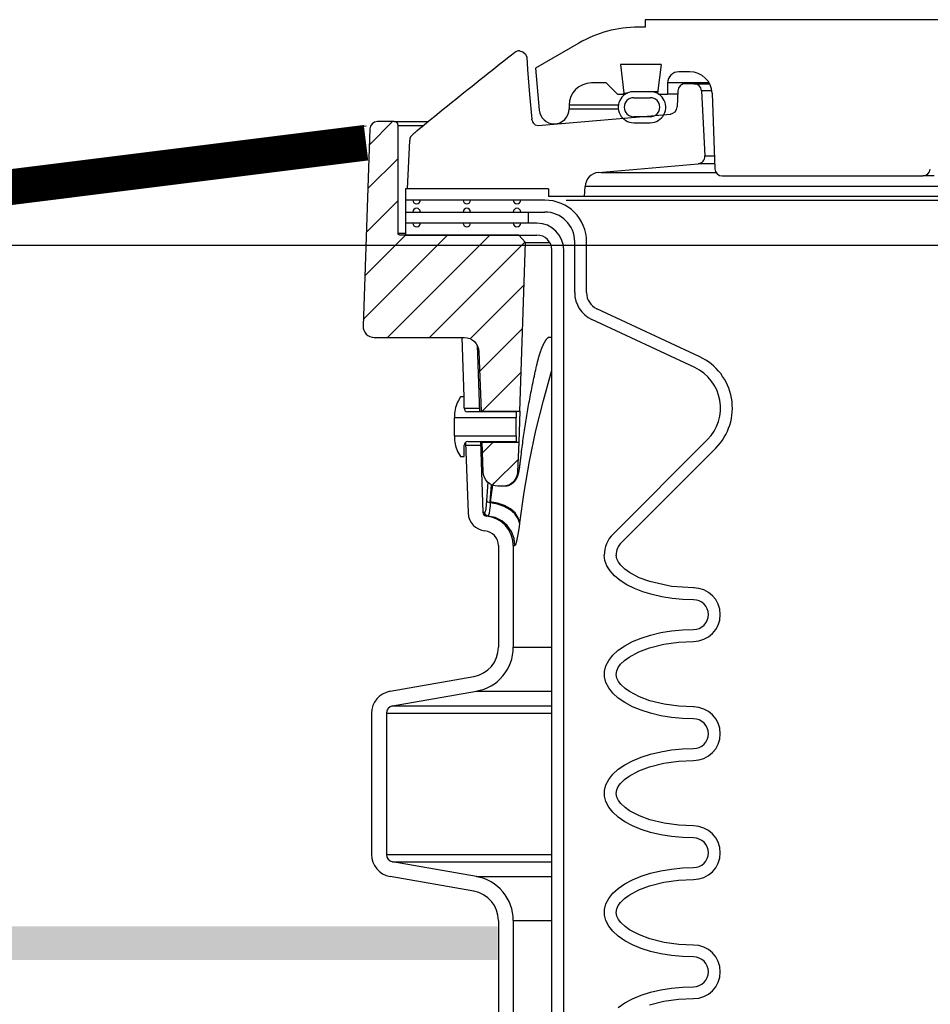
# Model space of a CAD drawing. Extents: x -169 to 6736, y -208 to 3022.
# Tile 125 of 256: x 1670 to 1678, y 414 to 422. Entities that reach past the tile are written whole.
import ezdxf

# ---------------------------------------------------------------- set-up
doc = ezdxf.new("R2010")
doc.units = 0
doc.header["$MEASUREMENT"] = 0
doc.header["$PDSIZE"] = 1
doc.layers.get('DEFPOINTS').update_dxf_attribs({"linetype": 'CONTINUOUS'})
for name, color, linetype in [('DIM', 3, 'CONTINUOUS'), ('FREEZE-LINES', 8, 'CONTINUOUS'), ('PEAGRAVEL-HATCH', 3, 'CONTINUOUS'), ('SPILL-BUCKET', 1, 'CONTINUOUS'), ('TANK-SLAB', 6, 'CONTINUOUS')]:
    doc.layers.add(name, color=color, linetype=linetype)
doc.styles.add('SIMPLEX', font='simplex')
doc.dimstyles.new('DIM64', dxfattribs={"dimscale": 64, "dimtxt": 0.09375, "dimasz": 0.09375, "dimexe": 0.0625, "dimexo": 0.0625, "dimgap": 0.046875, "dimtad": 1, "dimdec": 4, "dimzin": 3, "dimdsep": 46, "dimlunit": 4, "dimtxsty": 'SIMPLEX', "dimcen": 0, "dimclrd": 256, "dimclre": 256, "dimclrt": 256, "dimadec": 0, "dimazin": 0, "dimtfac": 1, "dimtdec": 4, "dimtmove": 0, "dimatfit": 3, "dimfxl": 1, "dimfrac": 2, "dimtolj": 1, "dimtzin": 0, "dimarcsym": 0})
pattern_1 = [(45, (7825.95452, -880.24767), (-0.176776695, 0.176776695), [])]

# ---------------------------------------------------------------- blocks, each defined once
blk = doc.blocks.new('*D17')
at = {"layer": 'DEFPOINTS', "color": 0, "transparency": 16777216}
for p in [(1422.4289, 414.2886), (2052.1541, 410.0074), (1422.4289, 136.5159)]:
    blk.add_point(p, dxfattribs=at)
at = {"layer": 'DIM', "lineweight": -2, "transparency": 16777216}
for p, q in [((1422.4289, 410.2886), (1422.4289, 132.5159)), ((2052.1541, 406.0074), (2052.1541, 132.5159)), ((2046.1541, 136.5159), (1428.4289, 136.5159))]:
    blk.add_line(p, q, dxfattribs=at)
at = {"layer": 'DIM', "transparency": 16777216}
for points in [[(1428.4289, 137.5159), (1428.4289, 135.5159), (1422.4289, 136.5159)], [(2046.1541, 137.5159), (2046.1541, 135.5159), (2052.1541, 136.5159)]]:
    blk.add_solid(points, dxfattribs=at)
at = {"layer": 'DIM', "transparency": 16777216, "insert": (1737.2915, 144.0873), "char_height": 6, "attachment_point": 5, "style": 'SIMPLEX'}
blk.add_mtext('\\A1;52\'-5 3/4" (F.V. TANK SLAB)', dxfattribs=at)

msp = doc.modelspace()

# ---------------------------------------------------------------- hatches: boundary and pattern name
at = {"layer": 'PEAGRAVEL-HATCH'}
h = msp.add_hatch(dxfattribs=at)
h.set_pattern_fill('AR-SAND', color=256, scale=7.5, style=0)
h.set_pattern_definition([(37.5, (569.323, 30.198), (-0.47245, 14.45118), [0, -11.4, 0, -12.75, 0, -12.1875]), (7.5, (569.323, 30.198), (13.27333, 21.1661), [0, -6.15, 0, -10.275, 0, -3.9375]), (327.5, (560.098, 30.198), (23.35606, 0.04244), [0, -3.75, 0, -13.5, 0, -17.625]), (317.5, (560.098, 30.198), (22.54595, 6.58257), [0, -1.875, 0, -8.85, 0, -10.125])])
h.paths.add_polyline_path([(1678.80732, 397.95192), (1674.24819, 399.33855), (1674.16889, 402.82494), (1673.05885, 403.14188), (1673.05885, 413.95761), (1637.65794, 414.06209), (1637.65794, 409.70659), (1630.64769, 409.70659), (1630.64769, 371.25844), (1678.97797, 371.25844)])
h.paths.add_polyline_path([(1678.94818, 370.30176), (1630.56261, 370.29867), (1630.56261, 352.56309), (1631.45296, 351.91005), (1631.45296, 351.55925), (1633.05376, 351.55925), (1634.10236, 353.65645), (1639.05376, 353.55925), (1640.05376, 351.55925), (1653.05376, 351.55925), (1654.05376, 353.55925), (1659.05376, 353.55925), (1660.05376, 351.55925), (1669.55376, 351.55925), (1670.55376, 353.55925), (1675.55376, 353.55925), (1676.55376, 351.55925), (1678.02984, 351.55924), (1678.72564, 353.2784), (1678.36441, 359.1221), (1679.04889, 359.12203)])
h.paths.add_polyline_path([(1711.86302, 397.98375), (1707.34302, 399.34369), (1707.01902, 402.97021), (1706.02982, 403.2003), (1706.02982, 414.12804), (1689.55426, 414.12804), (1689.55426, 403.25428), (1688.73965, 403.06613), (1688.5332, 402.8201), (1688.5332, 401.21886), (1688.29899, 401.21886), (1688.22155, 399.34587), (1683.85452, 398.00535), (1683.77708, 396.81562), (1683.65216, 396.81562), (1683.65216, 371.30176), (1711.92965, 371.30694)])
h.paths.add_polyline_path([(1711.944, 370.30176), (1683.55012, 370.3049), (1683.55377, 359.1221), (1684.24313, 359.1221), (1683.88189, 353.2784), (1684.57824, 351.91004), (1684.57824, 351.55925), (1686.05376, 351.55925), (1687.05376, 353.55925), (1692.05376, 353.55925), (1693.05376, 351.55925), (1702.55376, 351.55925), (1703.55376, 353.55925), (1708.55376, 353.55925), (1709.55376, 351.55925), (1711.01819, 351.55925), (1711.66739, 352.55925), (1711.944, 352.55918)])
h.paths.add_polyline_path([(1739.83168, 409.73965), (1737.97196, 409.73965), (1737.97196, 414.06672), (1722.59511, 414.06672), (1722.59511, 403.25007), (1721.62025, 403.04246), (1721.52437, 401.25377), (1721.20475, 399.33731), (1716.80992, 398.02774), (1716.6452, 396.76607), (1716.6452, 371.30176), (1736.80864, 371.28118), (1739.0752, 372.31454), (1739.83168, 373.89371)])
h.paths.add_polyline_path([(1738.32237, 362.32058), (1741.12897, 364.82693), (1744.1446, 365.09547), (1744.97124, 366.08769), (1744.9542, 409.70253), (1740.83773, 409.70253), (1740.83773, 374.30176), (1739.50146, 370.32906), (1716.64497, 370.30176), (1716.64079, 352.55925), (1716.91739, 352.55925), (1717.56659, 351.91005), (1717.56659, 351.55925), (1719.05376, 351.55925), (1720.05376, 353.55925), (1725.05376, 353.55925), (1726.05376, 351.55925), (1735.55376, 351.55925), (1736.55376, 353.55925), (1737.51571, 353.55925), (1737.51571, 359.08925)])
at = {"layer": 'SPILL-BUCKET'}
h = msp.add_hatch(dxfattribs=at)
h.set_pattern_fill('ANSI31', scale=2, style=0)
h.set_pattern_definition(pattern_1)
edge = h.paths.add_edge_path()
edge.add_line((1674.34756, 418.61272), (1674.39703, 420.02916))
edge.add_line((1674.39703, 420.02916), (1674.33882, 420.09158))
edge.add_line((1674.33882, 420.09158), (1673.34071, 420.09158))
edge.add_arc((1673.3404, 420.10689), 0.01531, 181.187215, 271.187215, ccw=False)
edge.add_line((1673.32509, 420.10657), (1673.32509, 421.01281))
edge.add_arc((1673.29384, 421.01281), 0.03125, 0, 90)
edge.add_line((1673.29384, 421.04406), (1673.15202, 421.04406))
edge.add_arc((1673.15202, 420.98156), 0.0625, 90, 178.000024)
edge.add_line((1673.08956, 420.98374), (1673.0318, 419.32981))
edge.add_arc((1673.1255, 419.32654), 0.09375, 178.000024, 270)
edge.add_line((1673.1255, 419.23279), (1673.87997, 419.23279))
edge.add_arc((1673.87993, 419.10783), 0.12496, 1.981123, 89.981076, ccw=False)
edge.add_line((1674.00481, 419.11215), (1674.02225, 418.61272))
edge.add_line((1674.02225, 418.61272), (1674.34756, 418.61272))
h = msp.add_hatch(dxfattribs=at)
h.set_pattern_fill('ANSI31', scale=2, style=0)
h.set_pattern_definition(pattern_1)
edge = h.paths.add_edge_path()
edge.add_line((1674.03129, 418.35389), (1674.33852, 418.35389))
edge.add_line((1674.33852, 418.35389), (1674.3298, 418.1042))
edge.add_arc((1674.20492, 418.1086), 0.12496, 269.981519, 357.981224, ccw=False)
edge.add_line((1674.20488, 417.98365), (1674.16485, 417.98365))
edge.add_arc((1674.16489, 418.1086), 0.12496, 181.981032, 269.981053, ccw=False)
edge.add_line((1674.04001, 418.10428), (1674.03129, 418.35389))
at = {"layer": 'TANK-SLAB'}
msp.add_hatch(color=256, dxfattribs=at).paths.add_polyline_path([(1674.16207, 414.28861), (1637.73126, 414.28861), (1637.73126, 414.00736), (1674.16207, 414.00736)])

# ---------------------------------------------------------------- linework, layer by layer
at = {"layer": 'FREEZE-LINES', "linetype": 'Continuous'}
msp.add_line((1130.21218, 420.00736), (1904.5822, 420.00736), dxfattribs=at)
at = {"layer": 'SPILL-BUCKET', "linetype": 'Continuous'}
for p, q in [((1675.40179, 421.83727), (1675.3433, 421.83727)), ((1679.58643, 421.89972), (1675.40179, 421.89972)), ((1675.40179, 421.89972), (1675.40179, 421.83727)), ((1674.84364, 421.70338), (1674.48055, 421.49375)), ((1675.5344, 421.52498), (1675.19324, 421.52498)), ((1675.19324, 421.52498), (1675.22282, 421.28405)), ((1675.5344, 421.52498), (1675.50482, 421.28405)), ((1674.48055, 421.49375), (1674.51155, 421.13935)), ((1675.77585, 421.46252), (1675.68285, 421.46252)), ((1675.07389, 421.36884), (1674.94898, 421.36884)), ((1675.07389, 421.36884), (1675.16758, 421.27515)), ((1675.59636, 421.36884), (1675.58917, 421.36884)), ((1675.58917, 421.36884), (1675.58917, 421.27515)), ((1675.61791, 421.36884), (1675.59636, 421.36884)), ((1675.65377, 421.36884), (1675.61791, 421.36884)), ((1675.93812, 421.36884), (1675.65377, 421.36884)), ((1675.16758, 421.27515), (1675.23512, 421.27515)), ((1675.21392, 421.27515), (1675.22282, 421.28405)), ((1675.22282, 421.28405), (1675.2301, 421.28405)), ((1675.2301, 421.28405), (1675.25191, 421.28405)), ((1675.43362, 421.2947), (1675.31501, 421.2947)), ((1675.47182, 421.29514), (1675.45116, 421.29514)), ((1675.5062, 421.29514), (1675.47182, 421.29514)), ((1675.50482, 421.28405), (1675.51372, 421.27515)), ((1675.51372, 421.27515), (1675.58917, 421.27515)), ((1675.59865, 421.27515), (1675.58917, 421.27515)), ((1675.62705, 421.27515), (1675.59865, 421.27515)), ((1675.67429, 421.27515), (1675.62705, 421.27515)), ((1675.96311, 421.28169), (1675.98523, 420.6484)), ((1674.76161, 421.18147), (1674.76161, 421.15024)), ((1675.30436, 421.24517), (1675.44427, 421.24517)), ((1675.44427, 421.08528), (1675.30436, 421.08528)), ((1675.30436, 421.03532), (1675.44427, 421.03532)), ((1676.04765, 420.58812), (1677.73355, 420.58812)), ((1677.73953, 420.58812), (1677.73355, 420.58812)), ((1677.75744, 420.58812), (1677.73953, 420.58812)), ((1677.78722, 420.58812), (1677.75744, 420.58812)), ((1677.82878, 420.58812), (1677.78722, 420.58812))]:
    msp.add_line(p, q, dxfattribs=at)
at = {"layer": 'SPILL-BUCKET', "color": 1, "linetype": 'Continuous'}
for p, q in [((1674.27849, 421.60242), (1674.24594, 421.57688)), ((1674.29272, 421.61356), (1674.27849, 421.60242)), ((1674.30696, 421.6247), (1674.29272, 421.61356)), ((1674.34545, 421.63799), (1674.37395, 421.63102)), ((1674.37395, 421.63102), (1674.39609, 421.61165)), ((1674.39609, 421.61165), (1674.40692, 421.58423)), ((1674.40692, 421.58423), (1674.41381, 421.48177)), ((1674.14782, 421.49955), (1674.1147, 421.47335)), ((1674.18062, 421.52544), (1674.14782, 421.49955)), ((1674.21344, 421.55131), (1674.18062, 421.52544)), ((1674.24594, 421.57688), (1674.21344, 421.55131)), ((1674.0482, 421.42059), (1674.0148, 421.39402)), ((1674.08162, 421.44713), (1674.0482, 421.42059)), ((1674.1147, 421.47335), (1674.08162, 421.44713)), ((1674.41381, 421.48177), (1674.43002, 421.27307)), ((1673.94734, 421.3402), (1673.91326, 421.31293)), ((1673.98106, 421.36713), (1673.94734, 421.3402)), ((1674.0148, 421.39402), (1673.98106, 421.36713)), ((1675.81095, 421.36259), (1675.73794, 421.36259)), ((1675.81095, 421.36259), (1675.81915, 421.36259)), ((1673.84476, 421.25798), (1673.81035, 421.2303)), ((1673.8792, 421.28564), (1673.84476, 421.25798)), ((1673.91326, 421.31293), (1673.8792, 421.28564)), ((1674.43002, 421.27307), (1674.44916, 421.0645)), ((1675.67554, 421.30286), (1675.66963, 421.16748)), ((1675.87333, 421.3034), (1675.90198, 420.75661)), ((1673.74047, 421.17394), (1673.70528, 421.14548)), ((1673.77539, 421.20214), (1673.74047, 421.17394)), ((1673.81035, 421.2303), (1673.77539, 421.20214)), ((1673.63467, 421.08823), (1673.59926, 421.05944)), ((1673.67012, 421.117), (1673.63467, 421.08823)), ((1673.70528, 421.14548), (1673.67012, 421.117)), ((1674.50218, 421.01083), (1675.61267, 421.10799)), ((1673.56355, 421.03036), (1673.52788, 421.00125)), ((1673.59926, 421.05944), (1673.56355, 421.03036)), ((1674.44972, 421.05908), (1674.45081, 421.05366)), ((1674.45081, 421.05366), (1674.45442, 421.04344)), ((1674.45442, 421.04344), (1674.46048, 421.03337)), ((1674.46048, 421.03337), (1674.47818, 421.01773)), ((1674.47818, 421.01773), (1674.50208, 421.01086)), ((1673.4477, 420.9358), (1673.44627, 420.93464)), ((1673.44915, 420.93697), (1673.4477, 420.9358)), ((1673.45109, 420.93854), (1673.44915, 420.93697)), ((1673.45305, 420.94013), (1673.45109, 420.93854)), ((1673.45511, 420.94179), (1673.45305, 420.94013)), ((1673.45718, 420.94347), (1673.45511, 420.94179)), ((1673.45935, 420.94523), (1673.45718, 420.94347)), ((1673.46153, 420.94701), (1673.45935, 420.94523)), ((1673.46376, 420.94882), (1673.46153, 420.94701)), ((1673.46602, 420.95066), (1673.46376, 420.94882)), ((1673.46833, 420.95254), (1673.46602, 420.95066)), ((1673.47066, 420.95444), (1673.46833, 420.95254)), ((1673.47304, 420.95639), (1673.47066, 420.95444)), ((1673.47545, 420.95835), (1673.47304, 420.95639)), ((1673.47791, 420.96036), (1673.47545, 420.95835)), ((1673.48039, 420.96239), (1673.47791, 420.96036)), ((1673.48149, 420.96329), (1673.48039, 420.96239)), ((1673.48259, 420.9642), (1673.48149, 420.96329)), ((1673.50523, 420.98273), (1673.48259, 420.9642)), ((1673.52788, 421.00125), (1673.50523, 420.98273)), ((1673.42282, 420.88597), (1673.40316, 420.47882)), ((1673.4229, 420.88688), (1673.42282, 420.88597)), ((1673.423, 420.88811), (1673.4229, 420.88688)), ((1673.42311, 420.88939), (1673.423, 420.88811)), ((1673.42319, 420.89029), (1673.42311, 420.88939)), ((1673.42326, 420.8912), (1673.42319, 420.89029)), ((1675.01031, 420.61809), (1675.84505, 420.69112)), ((1673.38752, 420.47882), (1673.38752, 420.09158)), ((1674.58985, 420.47882), (1673.38752, 420.47882)), ((1674.58985, 420.47882), (1674.58985, 420.41636)), ((1674.89206, 420.41636), (1674.89645, 420.50019)), ((1674.55907, 420.38513), (1673.38755, 420.38513)), ((1674.89206, 420.41636), (1674.58985, 420.41636)), ((1673.38755, 420.2852), (1674.55907, 420.2852)), ((1674.49242, 420.19151), (1673.38752, 420.19151)), ((1673.38752, 420.09158), (1674.49242, 420.09158)), ((1674.8089, 419.60849), (1674.8089, 420.03537)), ((1674.90883, 419.60849), (1674.90883, 420.03537)), ((1674.61733, 405.76911), (1674.61733, 419.96667)), ((1674.71726, 405.76911), (1674.71726, 419.96667)), ((1675.85929, 419.07019), (1674.99502, 419.4732)), ((1675.81706, 418.97962), (1674.95279, 419.38263)), ((1673.86172, 419.23279), (1673.87916, 418.73313)), ((1673.98894, 419.16895), (1674.0085, 418.60862)), ((1673.85035, 418.73313), (1673.83386, 418.70456)), ((1673.88033, 418.73313), (1673.85035, 418.73313)), ((1673.88033, 418.6386), (1673.88033, 418.73313)), ((1674.31753, 418.60862), (1673.91031, 418.60862)), ((1674.00743, 418.63932), (1674.00743, 418.63945)), ((1674.02241, 418.60977), (1674.02234, 418.61102)), ((1674.0225, 418.608), (1674.02241, 418.60977)), ((1674.31753, 418.60862), (1674.31753, 418.55875)), ((1673.80039, 418.57965), (1673.80039, 418.55875)), ((1673.80039, 418.55301), (1673.80039, 418.55875)), ((1674.31753, 418.55875), (1673.80039, 418.55875)), ((1673.80039, 418.53665), (1673.80039, 418.55301)), ((1673.80039, 418.51218), (1673.80039, 418.53665)), ((1674.31753, 418.55301), (1674.31753, 418.55875)), ((1674.31753, 418.53665), (1674.31753, 418.55301)), ((1674.31753, 418.51218), (1674.31753, 418.53665)), ((1673.80039, 418.4833), (1673.80039, 418.51218)), ((1673.80039, 418.45443), (1673.80039, 418.4833)), ((1673.80039, 418.42995), (1673.80039, 418.45443)), ((1674.31753, 418.4833), (1674.31753, 418.51218)), ((1674.31753, 418.45443), (1674.31753, 418.4833)), ((1674.31753, 418.42995), (1674.31753, 418.45443)), ((1673.80039, 418.4136), (1673.80039, 418.42995)), ((1673.80039, 418.40786), (1673.80039, 418.4136)), ((1673.80039, 418.40786), (1674.31753, 418.40786)), ((1673.80039, 418.40786), (1673.80039, 418.38696)), ((1673.91031, 418.35799), (1674.31753, 418.35799)), ((1674.01726, 418.35799), (1674.03801, 417.76371)), ((1674.03123, 418.35725), (1674.03121, 418.35838)), ((1674.03126, 418.3555), (1674.03123, 418.35725)), ((1674.31753, 418.4136), (1674.31753, 418.42995)), ((1674.31753, 418.40786), (1674.31753, 418.4136)), ((1674.31753, 418.40786), (1674.31753, 418.35799)), ((1675.13085, 417.58218), (1675.92367, 418.375)), ((1673.88033, 418.23347), (1673.88033, 418.32801)), ((1673.89247, 418.3521), (1673.91317, 417.75935)), ((1675.20151, 417.51152), (1675.99433, 418.30434)), ((1673.83386, 418.26204), (1673.85035, 418.23347)), ((1673.85035, 418.23347), (1673.88033, 418.23347)), ((1674.16826, 417.48493), (1674.16826, 416.63224)), ((1674.29318, 417.48493), (1674.29318, 416.63224)), ((1675.06314, 417.36035), (1675.05768, 417.40552)), ((1675.16301, 417.37439), (1675.15761, 417.40552)), ((1675.17701, 417.34586), (1675.16301, 417.37439)), ((1675.07946, 417.31584), (1675.06314, 417.36035)), ((1675.10638, 417.27264), (1675.07946, 417.31584)), ((1675.19631, 417.32046), (1675.17701, 417.34586)), ((1675.23016, 417.28799), (1675.19631, 417.32046)), ((1675.26817, 417.26043), (1675.23016, 417.28799)), ((1675.14353, 417.23137), (1675.10638, 417.27264)), ((1675.19035, 417.19265), (1675.14353, 417.23137)), ((1675.35152, 417.2159), (1675.26817, 417.26043)), ((1675.43987, 417.18309), (1675.35152, 417.2159)), ((1675.24617, 417.15702), (1675.19035, 417.19265)), ((1675.31016, 417.12502), (1675.24617, 417.15702)), ((1675.38141, 417.09712), (1675.31016, 417.12502)), ((1675.62106, 417.14296), (1675.43987, 417.18309)), ((1675.80717, 417.13071), (1675.62106, 417.14296)), ((1675.81318, 417.13071), (1675.80717, 417.13071)), ((1675.45886, 417.0737), (1675.38141, 417.09712)), ((1675.54139, 417.05513), (1675.45886, 417.0737)), ((1675.6278, 417.04167), (1675.54139, 417.05513)), ((1675.71683, 417.03351), (1675.6278, 417.04167)), ((1675.80717, 417.03078), (1675.71683, 417.03351)), ((1675.29411, 416.67938), (1675.36663, 416.70938)), ((1675.36663, 416.70938), (1675.4461, 416.7346)), ((1675.4461, 416.7346), (1675.53126, 416.75464)), ((1675.53126, 416.75464), (1675.62078, 416.76918)), ((1675.62078, 416.76918), (1675.71323, 416.778)), ((1675.71323, 416.778), (1675.80717, 416.78095)), ((1675.17435, 416.607), (1675.22968, 416.64508)), ((1675.22968, 416.64508), (1675.29411, 416.67938)), ((1675.34876, 416.59467), (1675.43673, 416.62766)), ((1675.43673, 416.62766), (1675.55799, 416.65831)), ((1675.55799, 416.65831), (1675.6818, 416.67559)), ((1675.6818, 416.67559), (1675.80717, 416.68102)), ((1675.09436, 416.52201), (1675.12901, 416.56577)), ((1675.12901, 416.56577), (1675.17435, 416.607)), ((1675.22799, 416.52194), (1675.26604, 416.54991)), ((1675.26604, 416.54991), (1675.34876, 416.59467)), ((1675.05916, 416.42974), (1675.07095, 416.47643)), ((1675.07095, 416.47643), (1675.09436, 416.52201)), ((1675.16209, 416.43419), (1675.17532, 416.46299)), ((1675.17532, 416.46299), (1675.19423, 416.48888)), ((1675.19423, 416.48888), (1675.22799, 416.52194)), ((1673.2582, 416.26214), (1673.96182, 416.38621)), ((1675.05916, 416.38268), (1675.05916, 416.42974)), ((1675.07095, 416.33599), (1675.05916, 416.38268)), ((1675.15765, 416.40342), (1675.16209, 416.43419)), ((1675.16384, 416.37288), (1675.15765, 416.40342)), ((1675.09436, 416.29041), (1675.07095, 416.33599)), ((1675.17827, 416.34466), (1675.16384, 416.37288)), ((1675.19775, 416.31952), (1675.17827, 416.34466)), ((1675.23202, 416.2872), (1675.19775, 416.31952)), ((1673.27989, 416.13913), (1673.98351, 416.26319)), ((1675.12901, 416.24665), (1675.09436, 416.29041)), ((1675.17435, 416.20541), (1675.12901, 416.24665)), ((1675.27034, 416.25972), (1675.23202, 416.2872)), ((1675.35327, 416.21581), (1675.27034, 416.25972)), ((1675.44116, 416.18337), (1675.35327, 416.21581)), ((1675.22968, 416.16734), (1675.17435, 416.20541)), ((1675.29411, 416.13303), (1675.22968, 416.16734)), ((1675.36663, 416.10303), (1675.29411, 416.13303)), ((1675.56096, 416.15351), (1675.44116, 416.18337)), ((1675.68304, 416.13668), (1675.56096, 416.15351)), ((1675.80717, 416.1314), (1675.68304, 416.13668)), ((1675.81364, 416.1314), (1675.80717, 416.1314)), ((1673.10337, 416.07762), (1673.10337, 414.89309)), ((1673.22828, 416.07762), (1673.22828, 414.89309)), ((1675.4461, 416.07782), (1675.36663, 416.10303)), ((1675.53126, 416.05778), (1675.4461, 416.07782)), ((1675.62078, 416.04324), (1675.53126, 416.05778)), ((1675.71323, 416.03442), (1675.62078, 416.04324)), ((1675.80717, 416.03146), (1675.71323, 416.03442)), ((1675.36663, 415.71006), (1675.4461, 415.73528)), ((1675.4461, 415.73528), (1675.53126, 415.75532)), ((1675.53126, 415.75532), (1675.62078, 415.76986)), ((1675.62078, 415.76986), (1675.71323, 415.77868)), ((1675.71323, 415.77868), (1675.80717, 415.78163)), ((1675.17435, 415.60769), (1675.22968, 415.64576)), ((1675.22968, 415.64576), (1675.29411, 415.68007)), ((1675.29411, 415.68007), (1675.36663, 415.71006)), ((1675.43673, 415.62834), (1675.55799, 415.65899)), ((1675.55799, 415.65899), (1675.6818, 415.67627)), ((1675.6818, 415.67627), (1675.80717, 415.6817)), ((1675.09436, 415.52269), (1675.12901, 415.56645)), ((1675.12901, 415.56645), (1675.17435, 415.60769)), ((1675.22799, 415.52263), (1675.26604, 415.55059)), ((1675.26604, 415.55059), (1675.34876, 415.59536)), ((1675.34876, 415.59536), (1675.43673, 415.62834)), ((1675.05916, 415.43042), (1675.07095, 415.47711)), ((1675.07095, 415.47711), (1675.09436, 415.52269)), ((1675.17532, 415.46367), (1675.19423, 415.48956)), ((1675.19423, 415.48956), (1675.22799, 415.52263)), ((1675.05916, 415.38336), (1675.05916, 415.43042)), ((1675.07095, 415.33667), (1675.05916, 415.38336)), ((1675.15765, 415.4041), (1675.16209, 415.43487)), ((1675.16384, 415.37356), (1675.15765, 415.4041)), ((1675.16209, 415.43487), (1675.17532, 415.46367)), ((1675.09436, 415.29109), (1675.07095, 415.33667)), ((1675.17827, 415.34534), (1675.16384, 415.37356)), ((1675.19775, 415.32021), (1675.17827, 415.34534)), ((1675.23202, 415.28788), (1675.19775, 415.32021)), ((1675.12901, 415.24733), (1675.09436, 415.29109)), ((1675.17435, 415.20609), (1675.12901, 415.24733)), ((1675.27034, 415.2604), (1675.23202, 415.28788)), ((1675.35327, 415.21649), (1675.27034, 415.2604)), ((1675.22968, 415.16802), (1675.17435, 415.20609)), ((1675.29411, 415.13371), (1675.22968, 415.16802)), ((1675.44116, 415.18405), (1675.35327, 415.21649)), ((1675.56096, 415.1542), (1675.44116, 415.18405)), ((1675.68304, 415.13736), (1675.56096, 415.1542)), ((1675.80717, 415.13208), (1675.68304, 415.13736)), ((1675.36663, 415.10372), (1675.29411, 415.13371)), ((1675.4461, 415.0785), (1675.36663, 415.10372)), ((1675.53126, 415.05846), (1675.4461, 415.0785)), ((1675.62078, 415.04392), (1675.53126, 415.05846)), ((1675.71323, 415.0351), (1675.62078, 415.04392)), ((1675.80717, 415.03215), (1675.71323, 415.0351)), ((1673.98351, 414.70751), (1673.27989, 414.83158)), ((1675.36663, 414.71075), (1675.4461, 414.73596)), ((1675.4461, 414.73596), (1675.53126, 414.756)), ((1675.53126, 414.756), (1675.62078, 414.77054)), ((1675.62078, 414.77054), (1675.71323, 414.77936)), ((1675.71323, 414.77936), (1675.80717, 414.78232)), ((1673.96182, 414.5845), (1673.2582, 414.70857)), ((1675.17435, 414.60837), (1675.22968, 414.64644)), ((1675.22968, 414.64644), (1675.29411, 414.68075)), ((1675.29411, 414.68075), (1675.36663, 414.71075)), ((1675.43673, 414.62903), (1675.55799, 414.65967)), ((1675.55799, 414.65967), (1675.6818, 414.67696)), ((1675.6818, 414.67696), (1675.80717, 414.68239)), ((1675.09436, 414.52338), (1675.12901, 414.56713)), ((1675.12901, 414.56713), (1675.17435, 414.60837)), ((1675.26604, 414.55127), (1675.34876, 414.59604)), ((1675.34876, 414.59604), (1675.43673, 414.62903)), ((1675.05916, 414.4311), (1675.07095, 414.47779)), ((1675.07095, 414.47779), (1675.09436, 414.52338)), ((1675.17532, 414.46435), (1675.19423, 414.49024)), ((1675.19423, 414.49024), (1675.22799, 414.52331)), ((1675.22799, 414.52331), (1675.26604, 414.55127)), ((1675.05916, 414.38404), (1675.05916, 414.4311)), ((1675.15765, 414.40478), (1675.16209, 414.43555)), ((1675.16384, 414.37425), (1675.15765, 414.40478)), ((1675.16209, 414.43555), (1675.17532, 414.46435)), ((1674.16826, 414.33847), (1674.16826, 412.63498)), ((1674.29318, 414.33847), (1674.29318, 412.63498)), ((1675.07095, 414.33735), (1675.05916, 414.38404)), ((1675.09436, 414.29177), (1675.07095, 414.33735)), ((1675.17827, 414.34602), (1675.16384, 414.37425)), ((1675.19775, 414.32089), (1675.17827, 414.34602)), ((1675.23202, 414.28856), (1675.19775, 414.32089)), ((1675.12901, 414.24801), (1675.09436, 414.29177)), ((1675.17435, 414.20677), (1675.12901, 414.24801)), ((1675.27034, 414.26109), (1675.23202, 414.28856)), ((1675.35327, 414.21717), (1675.27034, 414.26109)), ((1675.22968, 414.1687), (1675.17435, 414.20677)), ((1675.29411, 414.1344), (1675.22968, 414.1687)), ((1675.44116, 414.18473), (1675.35327, 414.21717)), ((1675.56096, 414.15488), (1675.44116, 414.18473)), ((1675.68304, 414.13805), (1675.56096, 414.15488)), ((1675.36663, 414.1044), (1675.29411, 414.1344)), ((1675.4461, 414.07918), (1675.36663, 414.1044)), ((1675.53126, 414.05915), (1675.4461, 414.07918)), ((1675.80717, 414.13276), (1675.68304, 414.13805)), ((1675.62078, 414.0446), (1675.53126, 414.05915)), ((1675.71323, 414.03579), (1675.62078, 414.0446)), ((1675.80717, 414.03283), (1675.71323, 414.03579)), ((1675.36663, 413.71143), (1675.4461, 413.73665)), ((1675.4461, 413.73665), (1675.53126, 413.75668)), ((1675.53126, 413.75668), (1675.62078, 413.77123)), ((1675.62078, 413.77123), (1675.71323, 413.78005)), ((1675.71323, 413.78005), (1675.80717, 413.783)), ((1675.17435, 413.60905), (1675.22968, 413.64713)), ((1675.22968, 413.64713), (1675.29411, 413.68143)), ((1675.29411, 413.68143), (1675.36663, 413.71143)), ((1675.43673, 413.62971), (1675.55799, 413.66036)), ((1675.55799, 413.66036), (1675.6818, 413.67764)), ((1675.6818, 413.67764), (1675.80717, 413.68307))]:
    msp.add_line(p, q, dxfattribs=at)
at = {"layer": 'SPILL-BUCKET', "color": 7, "linetype": 'Continuous'}
for p, q in [((1675.81095, 421.36259), (1675.94158, 421.36259)), ((1675.96099, 421.3034), (1675.87333, 421.3034)), ((1675.17539, 421.18147), (1674.76161, 421.18147)), ((1674.76161, 421.15024), (1675.17539, 421.15024)), ((1675.90198, 420.75661), (1675.98146, 420.75661)), ((1675.98375, 420.69112), (1675.84505, 420.69112)), ((1675.0321, 420.61809), (1675.99459, 420.61809)), ((1686.09466, 420.50019), (1674.89645, 420.50019)), ((1674.73612, 420.38513), (1686.09226, 420.38513)), ((1686.09257, 420.41636), (1674.89206, 420.41636)), ((1674.41809, 420.2852), (1674.41809, 420.19151)), ((1674.55067, 419.18165), (1674.55175, 419.18373)), ((1674.55175, 419.18373), (1674.55277, 419.18569)), ((1674.55277, 419.18569), (1674.5538, 419.18761)), ((1674.5538, 419.18761), (1674.55486, 419.18958)), ((1674.55486, 419.18958), (1674.55592, 419.1915)), ((1674.55592, 419.1915), (1674.55697, 419.19337)), ((1674.55697, 419.19337), (1674.55801, 419.19519)), ((1674.55801, 419.19519), (1674.55904, 419.19696)), ((1674.55904, 419.19696), (1674.56006, 419.19868)), ((1674.56006, 419.19868), (1674.56106, 419.20035)), ((1674.56106, 419.20035), (1674.56205, 419.20197)), ((1674.56205, 419.20197), (1674.56303, 419.20354)), ((1674.56303, 419.20354), (1674.564, 419.20506)), ((1674.564, 419.20506), (1674.56494, 419.20653)), ((1674.56494, 419.20653), (1674.56587, 419.20795)), ((1674.56587, 419.20795), (1674.56678, 419.20931)), ((1674.56678, 419.20931), (1674.56768, 419.21063)), ((1674.56768, 419.21063), (1674.56858, 419.21192)), ((1674.56858, 419.21192), (1674.56946, 419.21317)), ((1674.56946, 419.21317), (1674.57034, 419.21439)), ((1674.57034, 419.21439), (1674.57121, 419.21557)), ((1674.57121, 419.21557), (1674.57206, 419.21671)), ((1674.57206, 419.21671), (1674.5729, 419.2178)), ((1674.5729, 419.2178), (1674.57372, 419.21885)), ((1674.57372, 419.21885), (1674.57452, 419.21987)), ((1674.57452, 419.21987), (1674.57531, 419.22084)), ((1674.57531, 419.22084), (1674.57608, 419.22177)), ((1674.57608, 419.22177), (1674.57684, 419.22267)), ((1674.57684, 419.22267), (1674.57757, 419.22352)), ((1674.57757, 419.22352), (1674.57829, 419.22433)), ((1674.57829, 419.22433), (1674.57899, 419.22511)), ((1674.57899, 419.22511), (1674.57967, 419.22585)), ((1674.57967, 419.22585), (1674.58033, 419.22655)), ((1674.58033, 419.22655), (1674.58097, 419.22721)), ((1674.58097, 419.22721), (1674.58159, 419.22784)), ((1674.58159, 419.22784), (1674.58219, 419.22843)), ((1674.58219, 419.22843), (1674.58277, 419.22899)), ((1674.58277, 419.22899), (1674.58333, 419.22952)), ((1674.58333, 419.22952), (1674.58386, 419.23001)), ((1674.58386, 419.23001), (1674.58437, 419.23046)), ((1674.58437, 419.23046), (1674.58486, 419.23089)), ((1674.58486, 419.23089), (1674.58532, 419.23128)), ((1674.58532, 419.23128), (1674.58576, 419.23164)), ((1674.58576, 419.23164), (1674.58617, 419.23198)), ((1674.58617, 419.23198), (1674.58656, 419.23228)), ((1674.58656, 419.23228), (1674.58692, 419.23256)), ((1674.58692, 419.23256), (1674.58726, 419.2328)), ((1674.61724, 419.23279), (1674.58696, 419.23279)), ((1674.58726, 419.2328), (1674.58757, 419.23302)), ((1674.60215, 419.23279), (1674.58726, 419.23279)), ((1674.58757, 419.23302), (1674.58785, 419.23322)), ((1674.58785, 419.23322), (1674.58805, 419.23335)), ((1674.58805, 419.23335), (1674.58822, 419.23346)), ((1674.58822, 419.23346), (1674.58837, 419.23355)), ((1674.58837, 419.23355), (1674.58849, 419.23362)), ((1674.58849, 419.23362), (1674.58861, 419.2337)), ((1674.58861, 419.2337), (1674.58871, 419.23375)), ((1674.58871, 419.23375), (1674.58877, 419.23378)), ((1674.58877, 419.23378), (1674.58879, 419.23379)), ((1674.61735, 419.23279), (1674.60215, 419.23279)), ((1674.51729, 419.09836), (1674.5184, 419.10177)), ((1674.5184, 419.10177), (1674.51951, 419.10514)), ((1674.51951, 419.10514), (1674.52063, 419.10846)), ((1674.52063, 419.10846), (1674.52175, 419.11174)), ((1674.52175, 419.11174), (1674.52287, 419.11499)), ((1674.52287, 419.11499), (1674.52399, 419.11819)), ((1674.52399, 419.11819), (1674.52511, 419.12135)), ((1674.52511, 419.12135), (1674.52624, 419.12447)), ((1674.52624, 419.12447), (1674.52737, 419.12755)), ((1674.52737, 419.12755), (1674.5285, 419.13059)), ((1674.5285, 419.13059), (1674.52963, 419.13359)), ((1674.52963, 419.13359), (1674.53076, 419.13655)), ((1674.53076, 419.13655), (1674.5319, 419.13946)), ((1674.5319, 419.13946), (1674.53303, 419.14234)), ((1674.53303, 419.14234), (1674.53417, 419.14517)), ((1674.53417, 419.14517), (1674.53527, 419.14789)), ((1674.53527, 419.14789), (1674.53638, 419.15056)), ((1674.53638, 419.15056), (1674.53749, 419.15322)), ((1674.53749, 419.15322), (1674.53861, 419.15583)), ((1674.53861, 419.15583), (1674.53972, 419.1584)), ((1674.53972, 419.1584), (1674.54083, 419.16092)), ((1674.54083, 419.16092), (1674.54193, 419.1634)), ((1674.54193, 419.1634), (1674.54304, 419.16584)), ((1674.54304, 419.16584), (1674.54414, 419.16822)), ((1674.54414, 419.16822), (1674.54524, 419.17057)), ((1674.54524, 419.17057), (1674.54633, 419.17287)), ((1674.54633, 419.17287), (1674.54742, 419.17513)), ((1674.54742, 419.17513), (1674.54851, 419.17735)), ((1674.54851, 419.17735), (1674.54959, 419.17952)), ((1674.54959, 419.17952), (1674.55067, 419.18165)), ((1674.49465, 419.01726), (1674.49568, 419.0215)), ((1674.49568, 419.0215), (1674.49672, 419.02571)), ((1674.49672, 419.02571), (1674.49776, 419.02984)), ((1674.49776, 419.02984), (1674.4988, 419.03394)), ((1674.4988, 419.03394), (1674.49987, 419.03809)), ((1674.49987, 419.03809), (1674.50094, 419.04221)), ((1674.50094, 419.04221), (1674.50201, 419.04625)), ((1674.50201, 419.04625), (1674.50308, 419.05024)), ((1674.50308, 419.05024), (1674.50416, 419.05419)), ((1674.50416, 419.05419), (1674.50524, 419.05811)), ((1674.50524, 419.05811), (1674.50631, 419.06197)), ((1674.50631, 419.06197), (1674.5074, 419.0658)), ((1674.5074, 419.0658), (1674.50849, 419.06958)), ((1674.50849, 419.06958), (1674.50958, 419.07333)), ((1674.50958, 419.07333), (1674.51067, 419.07703)), ((1674.51067, 419.07703), (1674.51177, 419.08069)), ((1674.51177, 419.08069), (1674.51286, 419.08431)), ((1674.51286, 419.08431), (1674.51397, 419.08788)), ((1674.51397, 419.08788), (1674.51618, 419.09491)), ((1674.51618, 419.09491), (1674.51729, 419.09836)), ((1674.47394, 418.92589), (1674.47776, 418.94326)), ((1674.47776, 418.94326), (1674.48163, 418.96062)), ((1674.48163, 418.96062), (1674.48533, 418.97704)), ((1674.48533, 418.97704), (1674.48907, 418.99346)), ((1674.48907, 418.99346), (1674.48987, 418.99694)), ((1674.48987, 418.99694), (1674.49067, 419.00041)), ((1674.49067, 419.0004), (1674.49162, 419.00451)), ((1674.49162, 419.00451), (1674.49257, 419.00859)), ((1674.49257, 419.00859), (1674.49361, 419.01294)), ((1674.49361, 419.01294), (1674.49465, 419.01726)), ((1674.5459, 418.70467), (1674.61732, 418.95668)), ((1674.45546, 418.83887), (1674.45907, 418.8563)), ((1674.45907, 418.8563), (1674.46272, 418.87371)), ((1674.46272, 418.87371), (1674.46642, 418.89112)), ((1674.46642, 418.89112), (1674.47016, 418.90851)), ((1674.47016, 418.90851), (1674.47394, 418.92589)), ((1674.44146, 418.76905), (1674.4449, 418.78653)), ((1674.4449, 418.78653), (1674.44838, 418.80399)), ((1674.44838, 418.80399), (1674.4519, 418.82144)), ((1674.4519, 418.82144), (1674.45546, 418.83887)), ((1674.42494, 418.68155), (1674.42815, 418.69907)), ((1674.42815, 418.69907), (1674.43142, 418.71658)), ((1674.43142, 418.71658), (1674.43472, 418.73408)), ((1674.43472, 418.73408), (1674.43807, 418.75158)), ((1674.43807, 418.75158), (1674.44146, 418.76905)), ((1674.48321, 418.4502), (1674.5459, 418.70467)), ((1674.4095, 418.59378), (1674.4125, 418.61135)), ((1674.4125, 418.61135), (1674.41555, 418.62891)), ((1674.41555, 418.62891), (1674.41863, 418.64647)), ((1674.41863, 418.64647), (1674.42176, 418.66401)), ((1674.42176, 418.66401), (1674.42494, 418.68155)), ((1674.39517, 418.50579), (1674.39795, 418.5234)), ((1674.39795, 418.5234), (1674.40077, 418.54101)), ((1674.40077, 418.54101), (1674.40364, 418.55861)), ((1674.40364, 418.55861), (1674.40655, 418.5762)), ((1674.40655, 418.5762), (1674.4095, 418.59378)), ((1674.38449, 418.43524), (1674.38709, 418.45288)), ((1674.38709, 418.45288), (1674.38974, 418.47053)), ((1674.38974, 418.47053), (1674.39243, 418.48816)), ((1674.39243, 418.48816), (1674.39517, 418.50579)), ((1674.42935, 418.19356), (1674.48321, 418.4502)), ((1674.37214, 418.34686), (1674.37452, 418.36455)), ((1674.37452, 418.36455), (1674.37694, 418.38223)), ((1674.37694, 418.38223), (1674.37942, 418.39991)), ((1674.37942, 418.39991), (1674.38193, 418.41757)), ((1674.38193, 418.41757), (1674.38449, 418.43524)), ((1674.36089, 418.2583), (1674.36305, 418.27603)), ((1674.36305, 418.27603), (1674.36526, 418.29375)), ((1674.36526, 418.29375), (1674.3675, 418.31146)), ((1674.3675, 418.31146), (1674.3698, 418.32917)), ((1674.3698, 418.32917), (1674.37214, 418.34686)), ((1674.35311, 418.19155), (1674.35347, 418.19458)), ((1674.35347, 418.19458), (1674.35383, 418.19764)), ((1674.35383, 418.19764), (1674.35418, 418.20066)), ((1674.35418, 418.20066), (1674.35452, 418.20372)), ((1674.35452, 418.20372), (1674.35456, 418.20402)), ((1674.35456, 418.20402), (1674.35459, 418.20432)), ((1674.35459, 418.20431), (1674.35564, 418.21357)), ((1674.35564, 418.21357), (1674.3567, 418.22283)), ((1674.3567, 418.22283), (1674.35877, 418.24057)), ((1674.35877, 418.24057), (1674.36089, 418.2583)), ((1674.38436, 417.9351), (1674.42935, 418.19356)), ((1674.34088, 418.10824), (1674.34133, 418.11062)), ((1674.34133, 418.11062), (1674.34178, 418.11303)), ((1674.34178, 418.11303), (1674.34219, 418.11523)), ((1674.34219, 418.11523), (1674.34259, 418.11747)), ((1674.34259, 418.11747), (1674.343, 418.11986)), ((1674.343, 418.11986), (1674.34342, 418.12228)), ((1674.34342, 418.12228), (1674.34384, 418.12476)), ((1674.34384, 418.12476), (1674.34426, 418.12728)), ((1674.34426, 418.12728), (1674.34466, 418.12974)), ((1674.34466, 418.12974), (1674.34506, 418.13224)), ((1674.34506, 418.13224), (1674.34544, 418.1347)), ((1674.34544, 418.1347), (1674.34583, 418.13721)), ((1674.34583, 418.13721), (1674.34621, 418.13969)), ((1674.34621, 418.13969), (1674.34659, 418.14221)), ((1674.34659, 418.14221), (1674.34696, 418.14473)), ((1674.34696, 418.14473), (1674.34733, 418.14727)), ((1674.34733, 418.14727), (1674.3477, 418.14982)), ((1674.3477, 418.14982), (1674.34807, 418.1524)), ((1674.34807, 418.1524), (1674.34843, 418.155)), ((1674.34843, 418.155), (1674.3488, 418.15764)), ((1674.3488, 418.15764), (1674.34916, 418.1603)), ((1674.34916, 418.1603), (1674.34952, 418.16299)), ((1674.34952, 418.16299), (1674.34988, 418.16571)), ((1674.34988, 418.16571), (1674.35024, 418.16846)), ((1674.35024, 418.16846), (1674.3506, 418.17124)), ((1674.3506, 418.17124), (1674.35096, 418.17405)), ((1674.35096, 418.17405), (1674.35132, 418.17688)), ((1674.35132, 418.17688), (1674.35168, 418.17975)), ((1674.35168, 418.17975), (1674.35204, 418.18265)), ((1674.35204, 418.18265), (1674.3524, 418.18559)), ((1674.3524, 418.18559), (1674.35276, 418.18855)), ((1674.35276, 418.18855), (1674.35311, 418.19155)), ((1674.30457, 418.02546), (1674.30589, 418.02695)), ((1674.30589, 418.02695), (1674.30717, 418.02844)), ((1674.30717, 418.02844), (1674.3084, 418.02992)), ((1674.3084, 418.02992), (1674.30961, 418.03141)), ((1674.30961, 418.03141), (1674.31076, 418.03288)), ((1674.31076, 418.03288), (1674.31189, 418.03436)), ((1674.31189, 418.03436), (1674.31296, 418.03582)), ((1674.31296, 418.03582), (1674.31401, 418.03728)), ((1674.31401, 418.03728), (1674.315, 418.03871)), ((1674.315, 418.03871), (1674.31597, 418.04014)), ((1674.31597, 418.04014), (1674.31689, 418.04154)), ((1674.31689, 418.04154), (1674.31779, 418.04294)), ((1674.31779, 418.04294), (1674.31864, 418.04431)), ((1674.31864, 418.04431), (1674.31947, 418.04567)), ((1674.31947, 418.04567), (1674.32026, 418.04701)), ((1674.32026, 418.04701), (1674.32102, 418.04834)), ((1674.32102, 418.04834), (1674.32175, 418.04964)), ((1674.32175, 418.04964), (1674.32245, 418.05094)), ((1674.32245, 418.05094), (1674.32313, 418.05221)), ((1674.32313, 418.05221), (1674.32378, 418.05347)), ((1674.32378, 418.05347), (1674.32441, 418.05471)), ((1674.32441, 418.05471), (1674.32501, 418.05595)), ((1674.32501, 418.05595), (1674.3256, 418.05716)), ((1674.3256, 418.05716), (1674.32616, 418.05836)), ((1674.32616, 418.05836), (1674.3267, 418.05956)), ((1674.3267, 418.05956), (1674.32723, 418.06073)), ((1674.32723, 418.06073), (1674.32774, 418.06191)), ((1674.32774, 418.06191), (1674.32823, 418.06307)), ((1674.32823, 418.06307), (1674.32871, 418.06423)), ((1674.32871, 418.06423), (1674.32917, 418.06538)), ((1674.32917, 418.06538), (1674.32963, 418.06654)), ((1674.32963, 418.06654), (1674.33007, 418.06767)), ((1674.33007, 418.06767), (1674.33051, 418.06883)), ((1674.33051, 418.06883), (1674.33092, 418.06997)), ((1674.33092, 418.06997), (1674.33135, 418.07114)), ((1674.33135, 418.07114), (1674.33175, 418.07229)), ((1674.33175, 418.07229), (1674.33216, 418.07349)), ((1674.33216, 418.07349), (1674.33255, 418.07466)), ((1674.33255, 418.07466), (1674.33295, 418.07589)), ((1674.33295, 418.07589), (1674.33333, 418.0771)), ((1674.33333, 418.0771), (1674.33373, 418.07839)), ((1674.33373, 418.07839), (1674.33411, 418.07965)), ((1674.33411, 418.07965), (1674.33451, 418.08102)), ((1674.33451, 418.08102), (1674.3349, 418.08236)), ((1674.3349, 418.08236), (1674.33531, 418.08384)), ((1674.33531, 418.08384), (1674.3357, 418.0853)), ((1674.3357, 418.0853), (1674.3361, 418.08681)), ((1674.3361, 418.08681), (1674.33649, 418.0883)), ((1674.33649, 418.0883), (1674.33698, 418.09028)), ((1674.33698, 418.09028), (1674.33746, 418.09225)), ((1674.33746, 418.09225), (1674.33803, 418.0947)), ((1674.33803, 418.0947), (1674.33858, 418.09714)), ((1674.33858, 418.09714), (1674.33923, 418.10013)), ((1674.33923, 418.10013), (1674.33987, 418.10316)), ((1674.33987, 418.10316), (1674.34038, 418.10568)), ((1674.34038, 418.10568), (1674.34088, 418.10824)), ((1674.08073, 418.01696), (1674.06884, 417.86432)), ((1674.10043, 417.85179), (1674.11094, 417.99588)), ((1674.11941, 417.99221), (1674.10043, 417.85179)), ((1674.21092, 417.98365), (1674.20646, 417.98365)), ((1674.23279, 417.98557), (1674.23643, 417.98626)), ((1674.23643, 417.98626), (1674.2387, 417.98676)), ((1674.2387, 417.98676), (1674.24096, 417.98729)), ((1674.24096, 417.98729), (1674.24321, 417.98787)), ((1674.24321, 417.98787), (1674.24544, 417.98848)), ((1674.24544, 417.98848), (1674.24766, 417.98914)), ((1674.24766, 417.98914), (1674.24986, 417.98984)), ((1674.24986, 417.98984), (1674.25204, 417.99057)), ((1674.25204, 417.99057), (1674.25421, 417.99134)), ((1674.25421, 417.99134), (1674.25636, 417.99215)), ((1674.25636, 417.99215), (1674.25849, 417.993)), ((1674.25849, 417.993), (1674.26059, 417.99388)), ((1674.26059, 417.99388), (1674.26268, 417.99481)), ((1674.26268, 417.99481), (1674.26474, 417.99576)), ((1674.26474, 417.99576), (1674.26679, 417.99676)), ((1674.26679, 417.99676), (1674.26881, 417.99778)), ((1674.26881, 417.99778), (1674.27081, 417.99884)), ((1674.27081, 417.99884), (1674.27278, 417.99993)), ((1674.27278, 417.99993), (1674.27473, 418.00105)), ((1674.27473, 418.00105), (1674.27665, 418.00221)), ((1674.27665, 418.00221), (1674.27854, 418.00339)), ((1674.27854, 418.00339), (1674.28041, 418.00461)), ((1674.28041, 418.00461), (1674.28225, 418.00586)), ((1674.28225, 418.00586), (1674.28408, 418.00714)), ((1674.28408, 418.00714), (1674.28587, 418.00845)), ((1674.28587, 418.00845), (1674.28762, 418.00976)), ((1674.28762, 418.00976), (1674.28933, 418.01111)), ((1674.28933, 418.01111), (1674.29101, 418.01247)), ((1674.29101, 418.01247), (1674.29266, 418.01385)), ((1674.29266, 418.01385), (1674.29428, 418.01525)), ((1674.29428, 418.01525), (1674.29586, 418.01668)), ((1674.29586, 418.01668), (1674.2974, 418.01811)), ((1674.2974, 418.01811), (1674.29891, 418.01957)), ((1674.29891, 418.01957), (1674.30038, 418.02102)), ((1674.30038, 418.02102), (1674.30182, 418.0225)), ((1674.30182, 418.0225), (1674.30321, 418.02397)), ((1674.30321, 418.02397), (1674.30457, 418.02546)), ((1674.06884, 417.86432), (1674.06602, 417.82742)), ((1674.07887, 417.84975), (1674.06884, 417.86432)), ((1674.34832, 417.67514), (1674.38436, 417.9351)), ((1674.06263, 417.79757), (1674.05904, 417.77721)), ((1674.06602, 417.82742), (1674.06263, 417.79757)), ((1674.09985, 417.84333), (1674.07887, 417.84975)), ((1674.09395, 417.78282), (1674.0897, 417.75596)), ((1674.09778, 417.81808), (1674.09395, 417.78282)), ((1674.09985, 417.84333), (1674.09778, 417.81808)), ((1674.10043, 417.85179), (1674.09985, 417.84333)), ((1674.16067, 417.83411), (1674.09985, 417.84333)), ((1674.16131, 417.84261), (1674.10043, 417.85179)), ((1674.21777, 417.81474), (1674.16067, 417.83411)), ((1674.21848, 417.82325), (1674.16131, 417.84261)), ((1674.26769, 417.78638), (1674.21777, 417.81474)), ((1674.26849, 417.7949), (1674.21848, 417.82325)), ((1674.3074, 417.75076), (1674.26769, 417.78638)), ((1674.30828, 417.75926), (1674.26849, 417.7949)), ((1674.04171, 417.76371), (1674.03801, 417.76371)), ((1674.0528, 417.76371), (1674.04171, 417.76371)), ((1674.05402, 417.76423), (1674.0528, 417.76371)), ((1674.06129, 417.74336), (1674.0528, 417.76371)), ((1674.05524, 417.76579), (1674.05402, 417.76423)), ((1674.05904, 417.77721), (1674.05524, 417.76579)), ((1674.08108, 417.7337), (1674.06129, 417.74336)), ((1674.07003, 417.7337), (1674.06634, 417.7337)), ((1674.08108, 417.7337), (1674.07003, 417.7337)), ((1674.08276, 417.7346), (1674.08108, 417.7337)), ((1674.14095, 417.72058), (1674.08108, 417.7337)), ((1674.08623, 417.74187), (1674.08276, 417.7346)), ((1674.0897, 417.75596), (1674.08623, 417.74187)), ((1674.19582, 417.69321), (1674.14095, 417.72058)), ((1674.33449, 417.71004), (1674.3074, 417.75076)), ((1674.33544, 417.71852), (1674.30828, 417.75926)), ((1674.34731, 417.66669), (1674.33449, 417.71004)), ((1674.34832, 417.67514), (1674.33544, 417.71852)), ((1674.24237, 417.65326), (1674.19582, 417.69321)), ((1674.27778, 417.60314), (1674.24237, 417.65326)), ((1674.33241, 417.56487), (1674.34188, 417.62473)), ((1674.34188, 417.62473), (1674.34731, 417.66669)), ((1674.34731, 417.66669), (1674.34832, 417.67514)), ((1674.29993, 417.54588), (1674.27778, 417.60314)), ((1674.30746, 417.48493), (1674.29993, 417.54588)), ((1674.32339, 417.52175), (1674.33241, 417.56487)), ((1674.29318, 417.48493), (1674.29675, 417.48493)), ((1674.29675, 417.48493), (1674.30746, 417.48493)), ((1674.30746, 417.48493), (1674.3075, 417.48493)), ((1674.3075, 417.48493), (1674.31471, 417.49398)), ((1674.31471, 417.49398), (1674.32339, 417.52175))]:
    msp.add_line(p, q, dxfattribs=at)
at = {"layer": 'SPILL-BUCKET', "color": 7}
for p, q in [((1673.29384, 421.04406), (1673.58037, 421.04406)), ((1673.32509, 421.01281), (1673.54204, 421.01281)), ((1673.32509, 420.10657), (1673.38752, 420.10657)), ((1674.39703, 420.02916), (1674.60057, 420.02916)), ((1673.88033, 418.63945), (1674.00743, 418.63945)), ((1673.89334, 418.32716), (1674.01833, 418.32716)), ((1674.29318, 416.63224), (1674.61733, 416.63224)), ((1673.98351, 416.26319), (1674.61733, 416.26319)), ((1673.27989, 416.13913), (1674.61733, 416.13913)), ((1673.22828, 416.07762), (1674.61733, 416.07762)), ((1673.22828, 414.89309), (1674.61733, 414.89309)), ((1673.27989, 414.83158), (1674.61733, 414.83158)), ((1673.98351, 414.70751), (1674.61733, 414.70751)), ((1674.29318, 414.33847), (1674.61733, 414.33847))]:
    msp.add_line(p, q, dxfattribs=at)
at = {"layer": 'SPILL-BUCKET', "color": 1}
msp.add_line((1674.44972, 421.05908), (1674.44916, 421.0645), dxfattribs=at)
at = {"layer": 'SPILL-BUCKET', "color": 2, "linetype": 'Continuous'}
msp.add_line((1674.34756, 418.61272), (1674.33852, 418.35389), dxfattribs=at)
for points in [[(1674.34756, 418.61272), (1674.39703, 420.02916), (1674.33882, 420.09158), (1673.34071, 420.09158, -0.4142136), (1673.32509, 420.10657), (1673.32509, 421.01281, 0.4142136), (1673.29384, 421.04406), (1673.15202, 421.04406, 0.4040263), (1673.08956, 420.98374), (1673.0318, 419.32981, 0.4244747), (1673.1255, 419.23279), (1673.87997, 419.23279, -0.404026), (1674.00481, 419.11215), (1674.02225, 418.61272), (1674.34756, 418.61272)], [(1674.03129, 418.35389), (1674.33852, 418.35389), (1674.3298, 418.1042, -0.4040247), (1674.20488, 417.98365), (1674.16485, 417.98365, -0.4040263), (1674.04001, 418.10428), (1674.03129, 418.35389)]]:
    msp.add_lwpolyline(points, format="xyb", dxfattribs=at)
at = {"layer": 'SPILL-BUCKET', "color": 7}
msp.add_lwpolyline([(1674.23279, 417.98557), (1674.22731, 417.98469), (1674.22077, 417.98389), (1674.21092, 417.98365)], dxfattribs=at)
at = {"layer": 'SPILL-BUCKET', "linetype": 'Continuous'}
for centre, radius, start, end in [((1675.3433, 420.83795), 0.99932, 90, 120), ((1675.68285, 421.36884), 0.09369, 90, 180), ((1675.77585, 421.27515), 0.18737, 2, 90), ((1674.94898, 421.18147), 0.18737, 90, 180), ((1675.30436, 421.16523), 0.12991, 85.299483, 270), ((1675.44427, 421.16523), 0.12991, 270, 94.700517), ((1675.30436, 421.16523), 0.07995, 90, 270), ((1675.44427, 421.16523), 0.07995, 270, 90), ((1674.63599, 421.15024), 0.12491, 185, 270), ((1674.63669, 421.15024), 0.12491, 270, 0), ((1676.04765, 420.65058), 0.06246, 182, 270), ((1677.73355, 420.65058), 0.06246, 270, 355)]:
    msp.add_arc(centre, radius, start, end, dxfattribs=at)
at = {"layer": 'SPILL-BUCKET', "color": 1, "linetype": 'Continuous'}
for centre, radius, start, end in [((1674.34545, 421.57553), 0.06246, 90, 128.05538), ((1675.73794, 421.30013), 0.06246, 90, 177.5), ((1675.81095, 421.30013), 0.06246, 3, 90), ((1675.60723, 421.17021), 0.06246, 275, 357.5), ((1673.48551, 420.88605), 0.06246, 128.929187, 175.282958), ((1675.83961, 420.75334), 0.06246, 275, 3), ((1675.0212, 420.49365), 0.12491, 95, 177), ((1674.55907, 420.03537), 0.34976, 0, 90), ((1674.55907, 420.03537), 0.24983, 0, 90), ((1674.49242, 419.96667), 0.22485, 0, 90), ((1674.49242, 419.96667), 0.12491, 0, 90), ((1675.0581, 419.60849), 0.24921, 180, 245), ((1675.0581, 419.60849), 0.14927, 180, 245), ((1675.65869, 418.63998), 0.47468, 315, 65.000001), ((1675.65869, 418.63998), 0.37474, 315, 65), ((1674.05022, 418.57965), 0.24983, 150, 180), ((1673.91031, 418.6386), 0.02998, 180, 270), ((1674.05022, 418.38696), 0.24983, 180, 210), ((1673.91031, 418.32801), 0.02998, 90, 180), ((1674.06922, 417.7648), 0.15614, 182, 264.718486), ((1674.06922, 417.7648), 0.03123, 182, 264.718486), ((1674.04335, 417.48493), 0.24983, 0, 84.718486), ((1674.04335, 417.48493), 0.12491, 0, 84.718486), ((1675.30751, 417.40552), 0.24983, 135, 180), ((1675.30751, 417.40552), 0.1499, 135, 180), ((1675.80717, 416.90587), 0.22485, 270, 90), ((1675.80717, 416.90587), 0.12491, 270, 90), ((1673.91843, 416.63224), 0.24983, 279.999999, 0), ((1673.91843, 416.63224), 0.37474, 280, 0), ((1673.29074, 416.07762), 0.18737, 100, 180), ((1673.29074, 416.07762), 0.06246, 99.999999, 180), ((1675.80717, 415.90655), 0.22485, 270, 90), ((1675.80717, 415.90655), 0.12491, 270, 90), ((1675.80717, 414.90723), 0.22485, 270, 90), ((1675.80717, 414.90723), 0.12491, 270, 90), ((1673.29074, 414.89309), 0.18737, 180, 260), ((1673.29074, 414.89309), 0.06246, 180, 260.000001), ((1673.91843, 414.33847), 0.37474, 0, 80), ((1673.91843, 414.33847), 0.24983, 0, 80.000001), ((1675.80717, 413.90792), 0.22485, 270, 90), ((1675.80717, 413.90792), 0.12491, 270, 90)]:
    msp.add_arc(centre, radius, start, end, dxfattribs=at)
at = {"layer": 'SPILL-BUCKET', "color": 7, "linetype": 'Continuous'}
for centre, start, end in [((1673.48123, 420.38513), 180, 0), ((1673.90282, 420.38513), 180, 0), ((1674.32441, 420.38513), 180, 0), ((1673.48123, 420.2852), 0, 180), ((1673.90282, 420.2852), 0, 180), ((1674.32441, 420.2852), 0, 180), ((1673.48123, 420.19151), 180, 0), ((1673.90282, 420.19151), 180, 0), ((1674.32441, 420.19151), 180, 0)]:
    msp.add_arc(centre, 0.03123, start, end, dxfattribs=at)
at = {"layer": 'TANK-SLAB', "const_width": 0.3}
msp.add_lwpolyline([(1638.46088, 420.86725), (1642.46088, 420.36725), (1669.05642, 420.36725), (1673.05642, 420.86725)], dxfattribs=at)
at = {"layer": 'TANK-SLAB'}
for points in [[(1673.05642, 421.00736), (1669.05642, 420.50736), (1647.82393, 420.50736)], [(1673.04146, 420.72205), (1669.07393, 420.22611), (1647.75871, 420.22611)]]:
    msp.add_lwpolyline(points, dxfattribs=at)

# ---------------------------------------------------------------- dimensions: what is measured, and where the dimension line sits
at = {"layer": 'DIM'}
dim = msp.add_linear_dim(base=(1422.42894, 136.51592), p1=(2052.15406, 410.00736), p2=(1422.42894, 414.28861), angle=180, text='<> (F.V. TANK SLAB)', dimstyle='DIM64', dxfattribs=at)
dim.commit()
dim.dimension.update_dxf_attribs({"geometry": '*D17', "text_midpoint": (1737.2915, 144.08735)})

doc.saveas('drawing.dxf')
